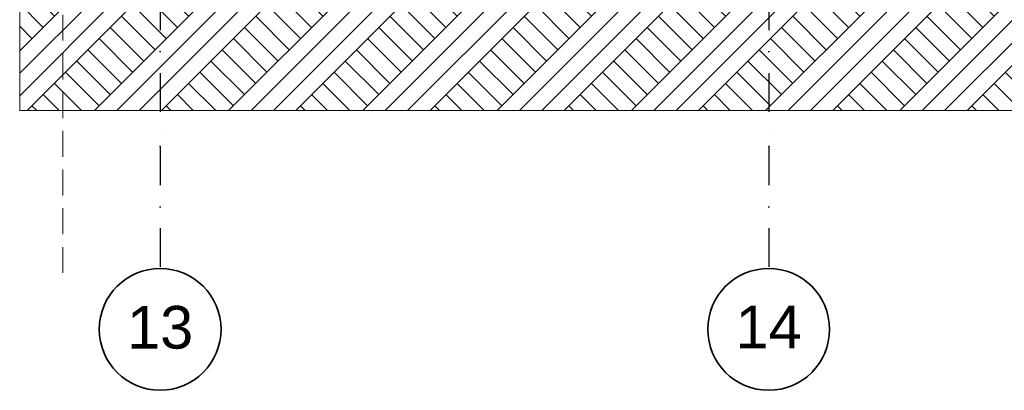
# Model space of a CAD drawing. Header units: millimetres. Extents: x -3848 to 115359, y -22918 to 12821.
# Tile 30 of 51: x 54781 to 62872, y -22918 to -19877. Entities that reach past the tile are written whole.
import ezdxf
from ezdxf.enums import TextEntityAlignment as Align

# ---------------------------------------------------------------- set-up
doc = ezdxf.new("R2010")
doc.units = ezdxf.units.MM
doc.header["$MEASUREMENT"] = 0
doc.linetypes.add('Dot & Dashed', pattern=[670.277762, 317.5, -176.388889, 0, -176.388874])
doc.linetypes.add('Hidden Line', pattern=[317.5, 211.666667, -105.833333])
for name, color, linetype, lineweight in [('_2D maapind_Pen_No__101', 252, 'Continuous', 13), ('New_010_Teljed_Pen_No__1', 7, 'Continuous', 13), ('New_010_Teljed_Pen_No__7', 7, 'Continuous', 35)]:
    doc.layers.add(name, color=color, linetype=linetype, lineweight=lineweight)
for name, color, linetype, lineweight, true_color in [('_2D maapind_Pen_No__102', 7, 'Continuous', 13, 0xcccccc), ('_2D tähised_Pen_No__161', 7, 'Continuous', 13, 0x6a6a6a), ('New_010_Teljed_Pen_No__48', 7, 'Continuous', 25, 0xa80f02)]:
    doc.layers.add(name, color=color, linetype=linetype, lineweight=lineweight, true_color=true_color)
doc.layers.add('New_010_Teljed', color=7, linetype='Continuous')
doc.styles.add('GENERATED_STYLE_1', font='arial.ttf')

# ---------------------------------------------------------------- blocks, each defined once
blk = doc.blocks.new('Standard grid marker[6]_2', base_point=(55935.6, -7918.5))
at = {"layer": 'New_010_Teljed_Pen_No__48', "color": 14, "linetype": 'Dot & Dashed', "lineweight": 25, "true_color": 0xa80f02}
for p, q in [((55935.6, -8918.5), (55935.6, -20918.5)), ((55935.6, -20918.5), (55935.6, -21918.5))]:
    blk.add_line(p, q, dxfattribs=at)
blk.add_point((55935.6, -20918.5), dxfattribs=at)
blk.add_point((55935.6, -20918.5), dxfattribs=at)
at = {"layer": 'New_010_Teljed_Pen_No__7', "color": 7, "linetype": 'Continuous', "lineweight": 35}
blk.add_circle((55935.6, -22418.5), 500, dxfattribs=at)
at = {"layer": 'New_010_Teljed_Pen_No__1', "color": 7, "lineweight": 13, "style": 'GENERATED_STYLE_1'}
for tag, p in [('AC_MarkerText_1_0', (55935.6, -7401.5)), ('AC_MarkerText_1_1', (55935.6, -22401.5))]:
    blk.add_attdef(tag, text='', height=350, rotation=360, dxfattribs=at).set_placement(p, align=Align.MIDDLE_CENTER)
blk = doc.blocks.new('Standard grid marker[7]_2', base_point=(60935.6, -7918.5))
at = {"layer": 'New_010_Teljed_Pen_No__48', "color": 14, "linetype": 'Dot & Dashed', "lineweight": 25, "true_color": 0xa80f02}
for p, q in [((60935.6, -8918.5), (60935.6, -20918.5)), ((60935.6, -20918.5), (60935.6, -21918.5))]:
    blk.add_line(p, q, dxfattribs=at)
blk.add_point((60935.6, -20918.5), dxfattribs=at)
blk.add_point((60935.6, -20918.5), dxfattribs=at)
at = {"layer": 'New_010_Teljed_Pen_No__7', "color": 7, "linetype": 'Continuous', "lineweight": 35}
blk.add_circle((60935.6, -22418.5), 500, dxfattribs=at)
at = {"layer": 'New_010_Teljed_Pen_No__1', "color": 7, "lineweight": 13, "style": 'GENERATED_STYLE_1'}
for tag, p in [('AC_MarkerText_1_0', (60935.6, -7398.5)), ('AC_MarkerText_1_1', (60935.6, -22398.5))]:
    blk.add_attdef(tag, text='', height=350, rotation=360, dxfattribs=at).set_placement(p, align=Align.MIDDLE_CENTER)

msp = doc.modelspace()

# ---------------------------------------------------------------- hatches: boundary and pattern name
at = {"layer": '_2D maapind_Pen_No__102', "linetype": 'Continuous', "lineweight": 13, "true_color": 0xcccccc}
h = msp.add_hatch(dxfattribs=at)
h.set_pattern_fill('Earth_0002', color=254, style=0, pattern_type=2)
h.set_pattern_definition([(45, (-4225, -17918.5), (-275.7716, 275.7716), []), (45, (-4316.9, -17826.56), (-551.543, 551.543), []), (45, (-4408.8, -17734.6), (-551.543, 551.543), []), (135, (-4500.76, -17642.71), (91.92388, 91.92388), [390, -390])])
h.paths.add_polyline_path([(54781.5, -20622.5), (54781.5, -19518.5), (65945.6, -19518.5), (65945.6, -17918.5), (68895.7, -17939.9), (74558.3, -18123.1), (74558.3, -20622.5)])

# ---------------------------------------------------------------- linework, layer by layer
at = {"layer": '_2D maapind_Pen_No__101', "color": 252, "linetype": 'Continuous', "lineweight": 13, "flags": 128}
msp.add_lwpolyline([(54781.5, -20622.5), (54781.5, -19518.5), (65945.6, -19518.5), (65945.6, -17918.5), (68895.7, -17939.9), (74558.3, -18123.1), (74558.3, -20622.5)], close=True, dxfattribs=at)
at = {"layer": '_2D tähised_Pen_No__161', "color": 251, "linetype": 'Hidden Line', "lineweight": 13, "true_color": 0x6a6a6a}
msp.add_line((55137, -21954.3), (55137, -8360.1), dxfattribs=at)

# ---------------------------------------------------------------- block references
at = {"layer": 'New_010_Teljed', "color": 8, "linetype": 'Continuous', "lineweight": 15}
ref = msp.add_blockref('Standard grid marker[6]_2', (55935.6, -7918.5), dxfattribs=at)
ref.add_attrib('AC_MarkerText_1_1', '13', dxfattribs={"layer": 'New_010_Teljed_Pen_No__1', "color": 7, "lineweight": 13, "height": 350, "rotation": 360, "style": 'GENERATED_STYLE_1'}).set_placement((55935.6, -22401.5), align=Align.MIDDLE_CENTER)
ref = msp.add_blockref('Standard grid marker[7]_2', (60935.6, -7918.5), dxfattribs=at)
ref.add_attrib('AC_MarkerText_1_1', '14', dxfattribs={"layer": 'New_010_Teljed_Pen_No__1', "color": 7, "lineweight": 13, "height": 350, "rotation": 360, "style": 'GENERATED_STYLE_1'}).set_placement((60935.6, -22398.5), align=Align.MIDDLE_CENTER)

doc.saveas('drawing.dxf')
